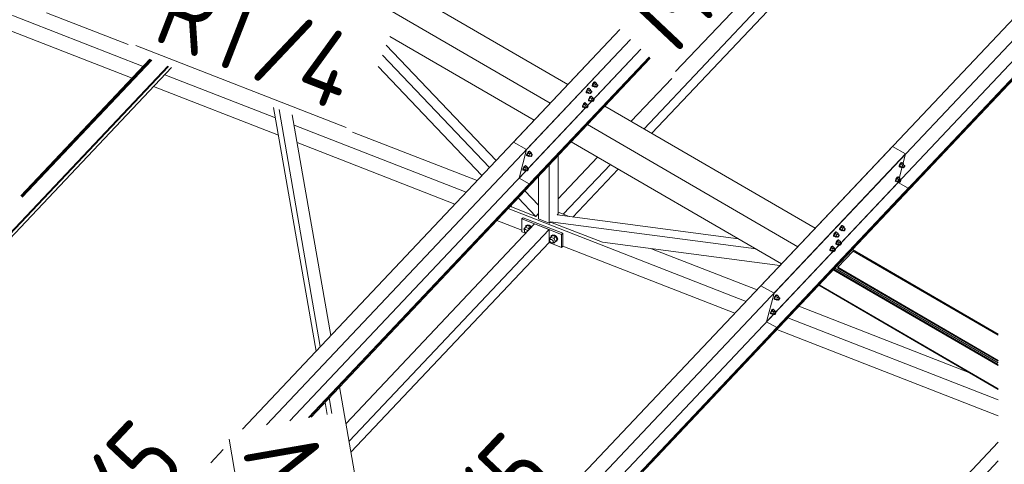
# Model space of a CAD drawing. Header units: millimetres. Extents: x -681 to 506, y -45 to 794.
# Tile 255 of 256: x 265 to 317, y 366 to 389. Entities that reach past the tile are written whole.
import ezdxf

# ---------------------------------------------------------------- set-up
doc = ezdxf.new("R2010")
doc.units = ezdxf.units.MM
doc.header["$LTSCALE"] = 0.6
doc.linetypes.add('XKITLINE00', pattern=[0])
for name, color, linetype, lineweight in [('Bolt', 7, 'Continuous', 0), ('Part', 2, 'Continuous', 0), ('PartMark', 3, 'Continuous', 0)]:
    doc.layers.add(name, color=color, linetype=linetype, lineweight=lineweight)
doc.styles.add('ISOCPEUR', font='ISOCPEUR.TTF')

msp = doc.modelspace()

# ---------------------------------------------------------------- linework, layer by layer
at = {"layer": 'Bolt', "color": 3, "linetype": 'XKITLINE00', "lineweight": 0}
for p, q in [((295.545, 385.689), (295.547, 385.724)), ((295.545, 385.689), (295.568, 385.675)), ((295.568, 385.78), (295.547, 385.724)), ((295.602, 385.84), (295.568, 385.78)), ((295.568, 385.675), (295.57, 385.711)), ((295.585, 385.669), (295.568, 385.675)), ((295.57, 385.711), (295.592, 385.766)), ((295.627, 385.822), (295.576, 385.717)), ((295.669, 385.663), (295.576, 385.717)), ((295.576, 385.717), (295.589, 385.679)), ((295.594, 385.676), (295.585, 385.669)), ((295.589, 385.679), (295.682, 385.625)), ((295.592, 385.766), (295.626, 385.826)), ((295.64, 385.888), (295.602, 385.84)), ((295.626, 385.826), (295.663, 385.875)), ((295.69, 385.889), (295.627, 385.822)), ((295.72, 385.769), (295.627, 385.822)), ((295.672, 385.913), (295.64, 385.888)), ((295.663, 385.875), (295.695, 385.899)), ((295.669, 385.663), (295.72, 385.769)), ((295.669, 385.663), (295.682, 385.625)), ((295.688, 385.906), (295.672, 385.913)), ((295.682, 385.625), (295.718, 385.663)), ((295.688, 385.906), (295.711, 385.893)), ((295.69, 385.889), (295.783, 385.836)), ((295.695, 385.899), (295.711, 385.893)), ((295.697, 385.676), (295.771, 385.633)), ((295.711, 385.893), (295.71, 385.878)), ((295.783, 385.836), (295.72, 385.769)), ((295.768, 385.785), (295.843, 385.741)), ((295.771, 385.633), (295.772, 385.65)), ((295.779, 385.63), (295.771, 385.633)), ((295.772, 385.65), (295.783, 385.678)), ((295.795, 385.642), (295.779, 385.63)), ((295.796, 385.797), (295.783, 385.836)), ((295.783, 385.678), (295.8, 385.708)), ((295.785, 385.775), (295.796, 385.797)), ((295.814, 385.666), (295.795, 385.642)), ((295.8, 385.708), (295.819, 385.732)), ((295.831, 385.696), (295.814, 385.666)), ((295.819, 385.732), (295.834, 385.745)), ((295.841, 385.724), (295.831, 385.696)), ((295.834, 385.745), (295.843, 385.741)), ((295.843, 385.741), (295.841, 385.724)), ((295.228, 385.353), (295.23, 385.389)), ((295.228, 385.353), (295.251, 385.34)), ((295.251, 385.444), (295.23, 385.389)), ((295.285, 385.504), (295.251, 385.444)), ((295.251, 385.34), (295.253, 385.375)), ((295.268, 385.333), (295.251, 385.34)), ((295.253, 385.375), (295.275, 385.43)), ((295.31, 385.487), (295.259, 385.381)), ((295.352, 385.327), (295.259, 385.381)), ((295.259, 385.381), (295.272, 385.343)), ((295.277, 385.34), (295.268, 385.333)), ((295.272, 385.343), (295.365, 385.289)), ((295.275, 385.43), (295.309, 385.49)), ((295.323, 385.553), (295.285, 385.504)), ((295.309, 385.49), (295.346, 385.539)), ((295.373, 385.554), (295.31, 385.487)), ((295.403, 385.433), (295.31, 385.487)), ((295.354, 385.577), (295.323, 385.553)), ((295.346, 385.539), (295.378, 385.564)), ((295.352, 385.327), (295.403, 385.433)), ((295.352, 385.327), (295.365, 385.289)), ((295.371, 385.571), (295.354, 385.577)), ((295.365, 385.289), (295.401, 385.327)), ((295.371, 385.571), (295.394, 385.557)), ((295.373, 385.554), (295.466, 385.5)), ((295.378, 385.564), (295.394, 385.557)), ((295.38, 385.34), (295.454, 385.297)), ((295.394, 385.557), (295.393, 385.542)), ((295.466, 385.5), (295.403, 385.433)), ((295.443, 385.133), (295.405, 385.084)), ((295.428, 385.071), (295.466, 385.119)), ((295.493, 385.134), (295.429, 385.067)), ((295.474, 385.157), (295.443, 385.133)), ((295.451, 385.449), (295.526, 385.406)), ((295.454, 385.297), (295.455, 385.315)), ((295.462, 385.294), (295.454, 385.297)), ((295.455, 385.315), (295.466, 385.342)), ((295.478, 385.306), (295.462, 385.294)), ((295.479, 385.461), (295.466, 385.5)), ((295.466, 385.342), (295.483, 385.372)), ((295.466, 385.119), (295.497, 385.144)), ((295.468, 385.439), (295.479, 385.461)), ((295.491, 385.151), (295.474, 385.157)), ((295.497, 385.33), (295.478, 385.306)), ((295.483, 385.372), (295.502, 385.397)), ((295.491, 385.151), (295.514, 385.137)), ((295.493, 385.134), (295.585, 385.08)), ((295.514, 385.36), (295.497, 385.33)), ((295.497, 385.144), (295.514, 385.137)), ((295.502, 385.397), (295.517, 385.409)), ((295.514, 385.137), (295.513, 385.122)), ((295.524, 385.388), (295.514, 385.36)), ((295.517, 385.409), (295.526, 385.406)), ((295.526, 385.406), (295.524, 385.388)), ((295.03, 384.598), (295.033, 384.633)), ((295.03, 384.598), (295.053, 384.584)), ((295.054, 384.688), (295.033, 384.633)), ((295.053, 384.584), (295.056, 384.62)), ((295.07, 384.578), (295.053, 384.584)), ((295.088, 384.748), (295.054, 384.688)), ((295.056, 384.62), (295.077, 384.675)), ((295.112, 384.731), (295.062, 384.626)), ((295.155, 384.572), (295.062, 384.626)), ((295.062, 384.626), (295.075, 384.588)), ((295.079, 384.585), (295.07, 384.578)), ((295.075, 384.588), (295.168, 384.534)), ((295.077, 384.675), (295.111, 384.735)), ((295.126, 384.797), (295.088, 384.748)), ((295.111, 384.735), (295.149, 384.783)), ((295.176, 384.798), (295.112, 384.731)), ((295.205, 384.677), (295.112, 384.731)), ((295.157, 384.821), (295.126, 384.797)), ((295.149, 384.783), (295.18, 384.808)), ((295.155, 384.572), (295.205, 384.677)), ((295.155, 384.572), (295.168, 384.534)), ((295.174, 384.815), (295.157, 384.821)), ((295.168, 384.534), (295.204, 384.572)), ((295.174, 384.815), (295.197, 384.802)), ((295.176, 384.798), (295.268, 384.744)), ((295.18, 384.808), (295.197, 384.802)), ((295.182, 384.584), (295.256, 384.541)), ((295.197, 384.802), (295.196, 384.786)), ((295.268, 384.744), (295.205, 384.677)), ((295.254, 384.693), (295.328, 384.65)), ((295.258, 384.559), (295.268, 384.587)), ((295.281, 384.706), (295.268, 384.744)), ((295.268, 384.587), (295.285, 384.617)), ((295.271, 384.684), (295.281, 384.706)), ((295.299, 384.575), (295.281, 384.55)), ((295.285, 384.617), (295.304, 384.641)), ((295.316, 384.605), (295.299, 384.575)), ((295.304, 384.641), (295.32, 384.653)), ((295.327, 384.632), (295.316, 384.605)), ((295.32, 384.653), (295.328, 384.65)), ((295.328, 384.65), (295.327, 384.632)), ((295.347, 384.933), (295.35, 384.969)), ((295.347, 384.933), (295.37, 384.92)), ((295.371, 385.024), (295.35, 384.969)), ((295.37, 384.92), (295.373, 384.955)), ((295.387, 384.913), (295.37, 384.92)), ((295.405, 385.084), (295.371, 385.024)), ((295.373, 384.955), (295.394, 385.011)), ((295.429, 385.067), (295.379, 384.962)), ((295.472, 384.908), (295.379, 384.962)), ((295.379, 384.962), (295.392, 384.923)), ((295.396, 384.921), (295.387, 384.913)), ((295.392, 384.923), (295.485, 384.869)), ((295.394, 385.011), (295.428, 385.071)), ((295.522, 385.013), (295.429, 385.067)), ((295.472, 384.908), (295.522, 385.013)), ((295.472, 384.908), (295.485, 384.869)), ((295.485, 384.869), (295.521, 384.908)), ((295.499, 384.92), (295.574, 384.877)), ((295.585, 385.08), (295.522, 385.013)), ((295.571, 385.029), (295.645, 384.986)), ((295.574, 384.877), (295.575, 384.895)), ((295.582, 384.874), (295.574, 384.877)), ((295.575, 384.895), (295.585, 384.922)), ((295.598, 384.886), (295.582, 384.874)), ((295.598, 385.042), (295.585, 385.08)), ((295.585, 384.922), (295.602, 384.952)), ((295.588, 385.019), (295.598, 385.042)), ((295.616, 384.911), (295.598, 384.886)), ((295.602, 384.952), (295.621, 384.977)), ((295.633, 384.941), (295.616, 384.911)), ((295.621, 384.977), (295.637, 384.989)), ((295.644, 384.968), (295.633, 384.941)), ((295.637, 384.989), (295.645, 384.986)), ((295.645, 384.986), (295.644, 384.968)), ((295.256, 384.541), (295.258, 384.559)), ((295.265, 384.538), (295.256, 384.541)), ((295.281, 384.55), (295.265, 384.538)), ((292.101, 382.041), (292.103, 382.076)), ((292.101, 382.041), (292.124, 382.027)), ((292.124, 382.131), (292.103, 382.076)), ((292.158, 382.191), (292.124, 382.131)), ((292.124, 382.027), (292.126, 382.063)), ((292.14, 382.021), (292.124, 382.027)), ((292.126, 382.063), (292.148, 382.118)), ((292.183, 382.174), (292.132, 382.069)), ((292.225, 382.015), (292.132, 382.069)), ((292.132, 382.069), (292.145, 382.031)), ((292.15, 382.028), (292.14, 382.021)), ((292.145, 382.031), (292.238, 381.977)), ((292.148, 382.118), (292.182, 382.178)), ((292.196, 382.24), (292.158, 382.191)), ((292.182, 382.178), (292.219, 382.227)), ((292.246, 382.241), (292.183, 382.174)), ((292.276, 382.12), (292.183, 382.174)), ((292.227, 382.265), (292.196, 382.24)), ((292.219, 382.227), (292.251, 382.251)), ((292.225, 382.015), (292.276, 382.12)), ((292.225, 382.015), (292.238, 381.977)), ((292.244, 382.258), (292.227, 382.265)), ((292.238, 381.977), (292.274, 382.015)), ((292.244, 382.258), (292.267, 382.245)), ((292.246, 382.241), (292.339, 382.187)), ((292.251, 382.251), (292.267, 382.245)), ((292.253, 382.028), (292.327, 381.984)), ((292.267, 382.245), (292.266, 382.229)), ((292.339, 382.187), (292.276, 382.12)), ((292.324, 382.136), (292.399, 382.093)), ((292.327, 381.984), (292.328, 382.002)), ((292.335, 381.981), (292.327, 381.984)), ((292.328, 382.002), (292.339, 382.03)), ((292.351, 381.994), (292.335, 381.981)), ((292.352, 382.149), (292.339, 382.187)), ((292.339, 382.03), (292.356, 382.06)), ((292.341, 382.127), (292.352, 382.149)), ((292.37, 382.018), (292.351, 381.994)), ((292.356, 382.06), (292.375, 382.084)), ((292.387, 382.048), (292.37, 382.018)), ((292.375, 382.084), (292.39, 382.096)), ((292.397, 382.075), (292.387, 382.048)), ((292.39, 382.096), (292.399, 382.093)), ((292.399, 382.093), (292.397, 382.075)), ((291.999, 381.485), (291.961, 381.436)), ((291.984, 381.422), (292.022, 381.471)), ((292.048, 381.486), (291.985, 381.419)), ((292.03, 381.509), (291.999, 381.485)), ((292.022, 381.471), (292.053, 381.496)), ((292.047, 381.503), (292.03, 381.509)), ((292.047, 381.503), (292.07, 381.489)), ((292.048, 381.486), (292.141, 381.432)), ((292.053, 381.496), (292.07, 381.489)), ((292.07, 381.489), (292.069, 381.474)), ((311.68, 381.45), (311.682, 381.486)), ((311.703, 381.541), (311.682, 381.486)), ((311.737, 381.601), (311.703, 381.541)), ((311.703, 381.437), (311.706, 381.472)), ((311.706, 381.472), (311.727, 381.527)), ((311.762, 381.584), (311.712, 381.478)), ((311.804, 381.424), (311.712, 381.478)), ((311.712, 381.478), (311.724, 381.44)), ((311.727, 381.527), (311.761, 381.587)), ((311.775, 381.649), (311.737, 381.601)), ((311.761, 381.587), (311.798, 381.636)), ((311.825, 381.651), (311.762, 381.584)), ((311.855, 381.53), (311.762, 381.584)), ((311.807, 381.674), (311.775, 381.649)), ((311.798, 381.636), (311.83, 381.66)), ((311.804, 381.424), (311.855, 381.53)), ((311.823, 381.668), (311.807, 381.674)), ((311.823, 381.668), (311.846, 381.654)), ((311.825, 381.651), (311.918, 381.597)), ((311.83, 381.66), (311.846, 381.654)), ((311.846, 381.654), (311.845, 381.639)), ((311.918, 381.597), (311.855, 381.53)), ((311.904, 381.546), (311.978, 381.503)), ((311.931, 381.558), (311.918, 381.597)), ((311.918, 381.439), (311.935, 381.469)), ((311.92, 381.536), (311.931, 381.558)), ((311.935, 381.469), (311.954, 381.494)), ((311.954, 381.494), (311.97, 381.506)), ((311.977, 381.485), (311.966, 381.457)), ((311.97, 381.506), (311.978, 381.503)), ((311.978, 381.503), (311.977, 381.485)), ((291.903, 381.285), (291.906, 381.321)), ((291.903, 381.285), (291.926, 381.272)), ((291.927, 381.376), (291.906, 381.321)), ((291.926, 381.272), (291.929, 381.307)), ((291.943, 381.265), (291.926, 381.272)), ((291.961, 381.436), (291.927, 381.376)), ((291.929, 381.307), (291.95, 381.362)), ((291.985, 381.419), (291.935, 381.313)), ((292.028, 381.259), (291.935, 381.313)), ((291.935, 381.313), (291.948, 381.275)), ((291.952, 381.272), (291.943, 381.265)), ((291.948, 381.275), (292.041, 381.221)), ((291.95, 381.362), (291.984, 381.422)), ((292.078, 381.365), (291.985, 381.419)), ((292.028, 381.259), (292.078, 381.365)), ((292.028, 381.259), (292.041, 381.221)), ((292.041, 381.221), (292.077, 381.259)), ((292.055, 381.272), (292.129, 381.229)), ((292.141, 381.432), (292.078, 381.365)), ((292.127, 381.381), (292.201, 381.338)), ((292.129, 381.229), (292.131, 381.247)), ((292.138, 381.226), (292.129, 381.229)), ((292.131, 381.247), (292.141, 381.274)), ((292.153, 381.238), (292.138, 381.226)), ((292.154, 381.393), (292.141, 381.432)), ((292.141, 381.274), (292.158, 381.304)), ((292.144, 381.371), (292.154, 381.393)), ((292.172, 381.262), (292.153, 381.238)), ((292.158, 381.304), (292.177, 381.329)), ((292.189, 381.292), (292.172, 381.262)), ((292.177, 381.329), (292.193, 381.341)), ((292.2, 381.32), (292.189, 381.292)), ((292.193, 381.341), (292.201, 381.338)), ((292.201, 381.338), (292.2, 381.32)), ((311.68, 381.45), (311.703, 381.437)), ((311.72, 381.43), (311.703, 381.437)), ((311.729, 381.437), (311.72, 381.43)), ((311.724, 381.44), (311.817, 381.386)), ((311.804, 381.424), (311.817, 381.386)), ((311.817, 381.386), (311.853, 381.424)), ((311.832, 381.437), (311.906, 381.394)), ((311.906, 381.394), (311.907, 381.412)), ((311.914, 381.391), (311.906, 381.394)), ((311.907, 381.412), (311.918, 381.439)), ((311.93, 381.403), (311.914, 381.391)), ((311.949, 381.427), (311.93, 381.403)), ((311.966, 381.457), (311.949, 381.427)), ((311.482, 380.694), (311.485, 380.73)), ((311.482, 380.694), (311.506, 380.681)), ((311.506, 380.785), (311.485, 380.73)), ((311.54, 380.845), (311.506, 380.785)), ((311.506, 380.681), (311.508, 380.716)), ((311.522, 380.675), (311.506, 380.681)), ((311.508, 380.716), (311.529, 380.772)), ((311.564, 380.828), (311.514, 380.723)), ((311.607, 380.669), (311.514, 380.723)), ((311.514, 380.723), (311.527, 380.685)), ((311.531, 380.682), (311.522, 380.675)), ((311.527, 380.685), (311.62, 380.631)), ((311.529, 380.772), (311.563, 380.832)), ((311.578, 380.894), (311.54, 380.845)), ((311.563, 380.832), (311.601, 380.88)), ((311.628, 380.895), (311.564, 380.828)), ((311.657, 380.774), (311.564, 380.828)), ((311.609, 380.918), (311.578, 380.894)), ((311.601, 380.88), (311.632, 380.905)), ((311.607, 380.669), (311.657, 380.774)), ((311.607, 380.669), (311.62, 380.631)), ((311.626, 380.912), (311.609, 380.918)), ((311.62, 380.631), (311.656, 380.669)), ((311.626, 380.912), (311.649, 380.899)), ((311.628, 380.895), (311.721, 380.841)), ((311.632, 380.905), (311.649, 380.899)), ((311.634, 380.681), (311.709, 380.638)), ((311.649, 380.899), (311.648, 380.883)), ((311.721, 380.841), (311.657, 380.774)), ((311.706, 380.79), (311.78, 380.747)), ((311.709, 380.638), (311.71, 380.656)), ((311.717, 380.635), (311.709, 380.638)), ((311.71, 380.656), (311.72, 380.684)), ((311.733, 380.647), (311.717, 380.635)), ((311.72, 380.684), (311.737, 380.714)), ((311.733, 380.803), (311.721, 380.841)), ((311.723, 380.781), (311.733, 380.803)), ((311.752, 380.672), (311.733, 380.647)), ((311.737, 380.714), (311.756, 380.738)), ((311.769, 380.702), (311.752, 380.672)), ((311.756, 380.738), (311.772, 380.75)), ((311.779, 380.729), (311.769, 380.702)), ((311.772, 380.75), (311.78, 380.747)), ((311.78, 380.747), (311.779, 380.729)), ((292.064, 378.336), (292.128, 378.368)), ((292.145, 378.386), (292.081, 378.354)), ((292.128, 378.368), (292.216, 378.355)), ((292.233, 378.373), (292.145, 378.386)), ((292.321, 378.318), (292.233, 378.373)), ((308.68, 378.362), (308.648, 378.337)), ((308.696, 378.355), (308.68, 378.362)), ((291.959, 378.164), (292.041, 378.26)), ((291.989, 378.106), (291.959, 378.164)), ((291.982, 378.088), (291.995, 378.126)), ((291.995, 378.041), (291.982, 378.088)), ((291.995, 378.126), (292.041, 378.174)), ((291.995, 378.126), (292.03, 378.143)), ((292.03, 377.996), (291.995, 378.041)), ((292.03, 378.143), (292.077, 378.136)), ((292.07, 377.971), (292.03, 377.996)), ((292.04, 378.266), (292.064, 378.336)), ((292.042, 378.26), (292.04, 378.266)), ((292.041, 378.26), (292.133, 378.357)), ((292.206, 378.195), (292.041, 378.26)), ((292.064, 378.336), (292.081, 378.354)), ((292.077, 378.136), (292.125, 378.106)), ((292.125, 378.106), (292.158, 378.064)), ((292.298, 378.293), (292.133, 378.357)), ((292.206, 378.195), (292.298, 378.293)), ((292.233, 378.143), (292.206, 378.195)), ((292.216, 378.355), (292.304, 378.3)), ((292.325, 378.241), (292.298, 378.293)), ((292.304, 378.3), (292.338, 378.255)), ((292.356, 378.273), (292.321, 378.318)), ((293.393, 377.817), (293.458, 377.849)), ((293.475, 377.868), (293.411, 377.835)), ((293.458, 377.849), (293.546, 377.836)), ((293.563, 377.855), (293.475, 377.868)), ((293.651, 377.799), (293.563, 377.855)), ((308.259, 377.892), (308.238, 377.837)), ((308.293, 377.952), (308.259, 377.892)), ((308.261, 377.824), (308.283, 377.879)), ((308.318, 377.935), (308.267, 377.83)), ((308.283, 377.879), (308.317, 377.939)), ((308.331, 378.001), (308.293, 377.952)), ((308.317, 377.939), (308.354, 377.988)), ((308.381, 378.002), (308.318, 377.935)), ((308.411, 377.881), (308.318, 377.935)), ((308.363, 378.026), (308.331, 378.001)), ((308.354, 377.988), (308.386, 378.012)), ((308.36, 377.776), (308.411, 377.881)), ((308.379, 378.019), (308.363, 378.026)), ((308.379, 378.019), (308.402, 378.006)), ((308.381, 378.002), (308.474, 377.948)), ((308.386, 378.012), (308.402, 378.006)), ((308.402, 378.006), (308.401, 377.991)), ((308.474, 377.948), (308.411, 377.881)), ((308.459, 377.898), (308.534, 377.854)), ((308.487, 377.91), (308.474, 377.948)), ((308.476, 377.888), (308.487, 377.91)), ((308.491, 377.821), (308.51, 377.845)), ((308.51, 377.845), (308.525, 377.858)), ((308.525, 377.858), (308.534, 377.854)), ((308.534, 377.854), (308.533, 377.837)), ((308.553, 378.138), (308.555, 378.173)), ((308.553, 378.138), (308.576, 378.124)), ((308.576, 378.228), (308.555, 378.173)), ((308.61, 378.288), (308.576, 378.228)), ((308.576, 378.124), (308.579, 378.16)), ((308.593, 378.118), (308.576, 378.124)), ((308.579, 378.16), (308.6, 378.215)), ((308.635, 378.271), (308.584, 378.166)), ((308.677, 378.112), (308.584, 378.166)), ((308.584, 378.166), (308.597, 378.128)), ((308.602, 378.125), (308.593, 378.118)), ((308.597, 378.128), (308.69, 378.074)), ((308.6, 378.215), (308.634, 378.275)), ((308.648, 378.337), (308.61, 378.288)), ((308.634, 378.275), (308.671, 378.324)), ((308.698, 378.338), (308.635, 378.271)), ((308.728, 378.217), (308.635, 378.271)), ((308.671, 378.324), (308.703, 378.348)), ((308.677, 378.112), (308.728, 378.217)), ((308.677, 378.112), (308.69, 378.074)), ((308.69, 378.074), (308.726, 378.112)), ((308.696, 378.355), (308.719, 378.342)), ((308.698, 378.338), (308.791, 378.284)), ((308.703, 378.348), (308.719, 378.342)), ((308.705, 378.125), (308.779, 378.081)), ((308.719, 378.342), (308.718, 378.326)), ((308.791, 378.284), (308.728, 378.217)), ((308.776, 378.233), (308.851, 378.19)), ((308.779, 378.081), (308.78, 378.099)), ((308.787, 378.078), (308.779, 378.081)), ((308.78, 378.099), (308.791, 378.127)), ((308.803, 378.09), (308.787, 378.078)), ((308.804, 378.246), (308.791, 378.284)), ((308.791, 378.127), (308.808, 378.157)), ((308.793, 378.224), (308.804, 378.246)), ((308.822, 378.115), (308.803, 378.09)), ((308.808, 378.157), (308.827, 378.181)), ((308.839, 378.145), (308.822, 378.115)), ((308.827, 378.181), (308.842, 378.193)), ((308.85, 378.172), (308.839, 378.145)), ((308.842, 378.193), (308.851, 378.19)), ((308.851, 378.19), (308.85, 378.172)), ((293.289, 377.645), (293.371, 377.741)), ((293.318, 377.588), (293.289, 377.645)), ((293.312, 377.569), (293.325, 377.607)), ((293.325, 377.522), (293.312, 377.569)), ((293.325, 377.607), (293.371, 377.656)), ((293.325, 377.607), (293.36, 377.625)), ((293.36, 377.477), (293.325, 377.522)), ((293.36, 377.625), (293.407, 377.617)), ((293.407, 377.447), (293.36, 377.477)), ((293.37, 377.747), (293.393, 377.817)), ((293.371, 377.741), (293.37, 377.747)), ((293.371, 377.741), (293.463, 377.839)), ((293.371, 377.741), (293.536, 377.677)), ((293.393, 377.817), (293.411, 377.835)), ((293.407, 377.617), (293.455, 377.587)), ((293.455, 377.44), (293.407, 377.447)), ((293.455, 377.587), (293.49, 377.543)), ((293.49, 377.458), (293.455, 377.44)), ((293.628, 377.774), (293.463, 377.839)), ((293.469, 377.447), (293.536, 377.421)), ((293.49, 377.543), (293.502, 377.495)), ((293.49, 377.458), (293.536, 377.506)), ((293.502, 377.495), (293.49, 377.458)), ((293.536, 377.677), (293.628, 377.774)), ((293.536, 377.677), (293.618, 377.517)), ((293.536, 377.421), (293.628, 377.519)), ((293.536, 377.421), (293.618, 377.517)), ((293.546, 377.836), (293.633, 377.781)), ((293.618, 377.517), (293.71, 377.615)), ((293.633, 377.508), (293.62, 377.51)), ((293.71, 377.615), (293.628, 377.774)), ((293.628, 377.519), (293.71, 377.615)), ((293.633, 377.781), (293.698, 377.698)), ((293.698, 377.541), (293.633, 377.508)), ((293.715, 377.717), (293.651, 377.799)), ((293.698, 377.698), (293.721, 377.61)), ((293.721, 377.61), (293.698, 377.541)), ((293.698, 377.541), (293.715, 377.559)), ((293.739, 377.629), (293.715, 377.717)), ((293.715, 377.559), (293.739, 377.629)), ((308.236, 377.802), (308.238, 377.837)), ((308.236, 377.802), (308.259, 377.788)), ((308.259, 377.788), (308.261, 377.824)), ((308.276, 377.782), (308.259, 377.788)), ((308.36, 377.776), (308.267, 377.83)), ((308.267, 377.83), (308.28, 377.792)), ((308.285, 377.789), (308.276, 377.782)), ((308.28, 377.792), (308.373, 377.738)), ((308.355, 377.382), (308.358, 377.418)), ((308.355, 377.382), (308.378, 377.369)), ((308.379, 377.473), (308.358, 377.418)), ((308.36, 377.776), (308.373, 377.738)), ((308.373, 377.738), (308.409, 377.776)), ((308.378, 377.369), (308.381, 377.404)), ((308.395, 377.362), (308.378, 377.369)), ((308.413, 377.533), (308.379, 377.473)), ((308.381, 377.404), (308.402, 377.459)), ((308.437, 377.516), (308.387, 377.41)), ((308.48, 377.356), (308.387, 377.41)), ((308.387, 377.41), (308.4, 377.372)), ((308.388, 377.789), (308.462, 377.746)), ((308.404, 377.369), (308.395, 377.362)), ((308.4, 377.372), (308.493, 377.318)), ((308.402, 377.459), (308.436, 377.519)), ((308.451, 377.581), (308.413, 377.533)), ((308.436, 377.519), (308.474, 377.568)), ((308.501, 377.583), (308.437, 377.516)), ((308.53, 377.462), (308.437, 377.516)), ((308.482, 377.606), (308.451, 377.581)), ((308.462, 377.746), (308.463, 377.763)), ((308.47, 377.742), (308.462, 377.746)), ((308.463, 377.763), (308.474, 377.791)), ((308.486, 377.755), (308.47, 377.742)), ((308.474, 377.791), (308.491, 377.821)), ((308.474, 377.568), (308.505, 377.592)), ((308.48, 377.356), (308.53, 377.462)), ((308.48, 377.356), (308.493, 377.318)), ((308.499, 377.6), (308.482, 377.606)), ((308.505, 377.779), (308.486, 377.755)), ((308.493, 377.318), (308.529, 377.356)), ((308.499, 377.6), (308.522, 377.586)), ((308.501, 377.583), (308.593, 377.529)), ((308.522, 377.809), (308.505, 377.779)), ((308.505, 377.592), (308.522, 377.586)), ((308.507, 377.369), (308.582, 377.326)), ((308.522, 377.586), (308.521, 377.571)), ((308.533, 377.837), (308.522, 377.809)), ((308.593, 377.529), (308.53, 377.462)), ((308.579, 377.478), (308.653, 377.435)), ((308.582, 377.326), (308.583, 377.344)), ((308.59, 377.323), (308.582, 377.326)), ((308.583, 377.344), (308.593, 377.371)), ((308.606, 377.335), (308.59, 377.323)), ((308.606, 377.49), (308.593, 377.529)), ((308.593, 377.371), (308.61, 377.401)), ((308.596, 377.468), (308.606, 377.49)), ((308.624, 377.359), (308.606, 377.335)), ((308.61, 377.401), (308.629, 377.426)), ((308.641, 377.389), (308.624, 377.359)), ((308.629, 377.426), (308.645, 377.438)), ((308.652, 377.417), (308.641, 377.389)), ((308.645, 377.438), (308.653, 377.435)), ((308.653, 377.435), (308.652, 377.417)), ((308.038, 377.046), (308.041, 377.082)), ((308.038, 377.046), (308.061, 377.033)), ((308.062, 377.137), (308.041, 377.082)), ((308.061, 377.033), (308.064, 377.068)), ((308.078, 377.026), (308.061, 377.033)), ((308.096, 377.197), (308.062, 377.137)), ((308.064, 377.068), (308.085, 377.123)), ((308.12, 377.18), (308.07, 377.075)), ((308.163, 377.021), (308.07, 377.075)), ((308.07, 377.075), (308.083, 377.036)), ((308.087, 377.034), (308.078, 377.026)), ((308.083, 377.036), (308.176, 376.982)), ((308.085, 377.123), (308.119, 377.183)), ((308.134, 377.246), (308.096, 377.197)), ((308.119, 377.183), (308.157, 377.232)), ((308.184, 377.247), (308.12, 377.18)), ((308.213, 377.126), (308.12, 377.18)), ((308.165, 377.27), (308.134, 377.246)), ((308.157, 377.232), (308.188, 377.257)), ((308.163, 377.021), (308.213, 377.126)), ((308.163, 377.021), (308.176, 376.982)), ((308.182, 377.264), (308.165, 377.27)), ((308.176, 376.982), (308.212, 377.021)), ((308.182, 377.264), (308.205, 377.25)), ((308.184, 377.247), (308.276, 377.193)), ((308.188, 377.257), (308.205, 377.25)), ((308.19, 377.033), (308.265, 376.99)), ((308.205, 377.25), (308.204, 377.235)), ((308.276, 377.193), (308.213, 377.126)), ((308.262, 377.142), (308.336, 377.099)), ((308.265, 376.99), (308.266, 377.008)), ((308.273, 376.987), (308.265, 376.99)), ((308.266, 377.008), (308.276, 377.035)), ((308.289, 376.999), (308.273, 376.987)), ((308.289, 377.155), (308.276, 377.193)), ((308.276, 377.035), (308.293, 377.065)), ((308.279, 377.132), (308.289, 377.155)), ((308.307, 377.023), (308.289, 376.999)), ((308.293, 377.065), (308.312, 377.09)), ((308.324, 377.053), (308.307, 377.023)), ((308.312, 377.09), (308.328, 377.102)), ((308.335, 377.081), (308.324, 377.053)), ((308.328, 377.102), (308.336, 377.099)), ((308.336, 377.099), (308.335, 377.081)), ((305.109, 374.489), (305.111, 374.525)), ((305.109, 374.489), (305.132, 374.476)), ((305.132, 374.58), (305.111, 374.525)), ((305.166, 374.64), (305.132, 374.58)), ((305.132, 374.476), (305.134, 374.511)), ((305.149, 374.469), (305.132, 374.476)), ((305.134, 374.511), (305.156, 374.567)), ((305.191, 374.623), (305.14, 374.518)), ((305.233, 374.464), (305.14, 374.518)), ((305.14, 374.518), (305.153, 374.479)), ((305.158, 374.477), (305.149, 374.469)), ((305.153, 374.479), (305.246, 374.425)), ((305.156, 374.567), (305.19, 374.627)), ((305.204, 374.689), (305.166, 374.64)), ((305.19, 374.627), (305.227, 374.675)), ((305.254, 374.69), (305.191, 374.623)), ((305.284, 374.569), (305.191, 374.623)), ((305.235, 374.713), (305.204, 374.689)), ((305.227, 374.675), (305.259, 374.7)), ((305.233, 374.464), (305.284, 374.569)), ((305.233, 374.464), (305.246, 374.425)), ((305.252, 374.707), (305.235, 374.713)), ((305.246, 374.425), (305.282, 374.464)), ((305.252, 374.707), (305.275, 374.693)), ((305.254, 374.69), (305.347, 374.636)), ((305.259, 374.7), (305.275, 374.693)), ((305.261, 374.476), (305.335, 374.433)), ((305.275, 374.693), (305.274, 374.678)), ((305.347, 374.636), (305.284, 374.569)), ((305.332, 374.585), (305.407, 374.542)), ((305.335, 374.433), (305.336, 374.451)), ((305.343, 374.43), (305.335, 374.433)), ((305.336, 374.451), (305.347, 374.478)), ((305.359, 374.442), (305.343, 374.43)), ((305.36, 374.598), (305.347, 374.636)), ((305.347, 374.478), (305.364, 374.508)), ((305.349, 374.575), (305.36, 374.598)), ((305.378, 374.467), (305.359, 374.442)), ((305.364, 374.508), (305.383, 374.533)), ((305.395, 374.497), (305.378, 374.467)), ((305.383, 374.533), (305.398, 374.545)), ((305.405, 374.524), (305.395, 374.497)), ((305.398, 374.545), (305.407, 374.542)), ((305.407, 374.542), (305.405, 374.524)), ((304.911, 373.734), (304.914, 373.769)), ((304.911, 373.734), (304.934, 373.72)), ((304.935, 373.824), (304.914, 373.769)), ((304.934, 373.72), (304.937, 373.756)), ((304.951, 373.714), (304.934, 373.72)), ((304.969, 373.884), (304.935, 373.824)), ((304.937, 373.756), (304.958, 373.811)), ((304.993, 373.867), (304.943, 373.762)), ((305.036, 373.708), (304.943, 373.762)), ((304.943, 373.762), (304.956, 373.724)), ((304.96, 373.721), (304.951, 373.714)), ((304.956, 373.724), (305.049, 373.67)), ((304.958, 373.811), (304.992, 373.871)), ((305.007, 373.933), (304.969, 373.884)), ((304.992, 373.871), (305.03, 373.92)), ((305.057, 373.934), (304.993, 373.867)), ((305.086, 373.813), (304.993, 373.867)), ((305.038, 373.958), (305.007, 373.933)), ((305.03, 373.92), (305.061, 373.944)), ((305.036, 373.708), (305.086, 373.813)), ((305.036, 373.708), (305.049, 373.67)), ((305.055, 373.951), (305.038, 373.958)), ((305.049, 373.67), (305.085, 373.708)), ((305.055, 373.951), (305.078, 373.938)), ((305.057, 373.934), (305.149, 373.88)), ((305.061, 373.944), (305.078, 373.938)), ((305.063, 373.721), (305.137, 373.678)), ((305.078, 373.938), (305.077, 373.923)), ((305.149, 373.88), (305.086, 373.813)), ((305.135, 373.83), (305.209, 373.786)), ((305.139, 373.695), (305.149, 373.723)), ((305.162, 373.842), (305.149, 373.88)), ((305.149, 373.723), (305.166, 373.753)), ((305.152, 373.82), (305.162, 373.842)), ((305.18, 373.711), (305.162, 373.687)), ((305.166, 373.753), (305.185, 373.777)), ((305.197, 373.741), (305.18, 373.711)), ((305.185, 373.777), (305.201, 373.79)), ((305.208, 373.769), (305.197, 373.741)), ((305.201, 373.79), (305.209, 373.786)), ((305.209, 373.786), (305.208, 373.769)), ((305.137, 373.678), (305.139, 373.695)), ((305.146, 373.674), (305.137, 373.678)), ((305.162, 373.687), (305.146, 373.674))]:
    msp.add_line(p, q, dxfattribs=at)
at = {"layer": 'Part', "color": 2, "linetype": 'XKITLINE00', "lineweight": 0}
for p, q in [((305.106, 374.793), (344.302, 416.312)), ((343.911, 414.817), (304.715, 373.297)), ((344.513, 414.58), (305.317, 373.061)), ((344.532, 414.57), (305.336, 373.05)), ((308.303, 376.112), (340.582, 410.304)), ((232.779, 402), (271.949, 386.722)), ((298.277, 383.444), (311.812, 397.782)), ((298.692, 383.203), (312.542, 397.874)), ((320.735, 392.475), (304.419, 375.192)), ((283.7, 391.906), (294.269, 385.771)), ((282.778, 390.929), (293.347, 384.794)), ((266.865, 389.54), (271.154, 387.867)), ((265.028, 388.57), (271.362, 386.1)), ((297.003, 388.667), (277.16, 367.647)), ((284.908, 388.3), (292.498, 383.895)), ((297.003, 388.667), (291.411, 382.743)), ((278.433, 367.869), (297.565, 388.135)), ((290.493, 381.772), (284.726, 387.835)), ((292.098, 382.344), (297.565, 388.135)), ((298.105, 387.626), (279.655, 368.082)), ((298.542, 387.214), (280.642, 368.254)), ((298.557, 387.2), (280.677, 368.26)), ((290.148, 381.405), (284.525, 387.317)), ((298.105, 387.626), (291.707, 380.848)), ((298.542, 387.214), (292.309, 380.612)), ((298.557, 387.2), (292.327, 380.601)), ((295.295, 383.663), (298.598, 387.161)), ((295.295, 383.663), (298.598, 387.161)), ((273.235, 386.734), (247.457, 359.427)), ((247.496, 359.412), (273.274, 386.718)), ((247.595, 359.29), (273.431, 386.657)), ((272.303, 387.097), (265.517, 379.909)), ((265.545, 379.883), (272.342, 387.082)), ((265.592, 379.838), (272.406, 387.057)), ((289.747, 380.981), (284.29, 386.717)), ((273.076, 386.282), (278.9, 384.011)), ((272.489, 385.66), (279.059, 383.098)), ((297.605, 383.834), (299.734, 386.089)), ((296.217, 384.64), (307.277, 378.22)), ((281.034, 371.751), (278.804, 384.562)), ((281.256, 371.987), (279.086, 384.452)), ((281.802, 372.565), (279.78, 384.181)), ((279.876, 383.63), (288.918, 380.103)), ((280.769, 368.276), (295.295, 383.663)), ((292.298, 380.488), (295.295, 383.663)), ((295.295, 383.663), (306.355, 377.243)), ((282.945, 383.268), (289.495, 380.714)), ((280.035, 382.717), (288.331, 379.481)), ((291.411, 382.743), (292.098, 382.344)), ((294.446, 382.763), (305.506, 376.343)), ((311.336, 382.519), (295.02, 365.236)), ((311.336, 382.519), (312.023, 382.12)), ((272.827, 340.6), (312.023, 382.12)), ((292.098, 382.344), (291.707, 380.848)), ((293.756, 378.968), (293.756, 382.033)), ((312.023, 382.12), (311.632, 380.624)), ((293.295, 378.479), (293.295, 381.544)), ((293.756, 379.757), (295.834, 381.958)), ((294.029, 378.945), (296.506, 381.568)), ((294.535, 378.799), (296.921, 381.327)), ((311.632, 380.624), (272.436, 339.104)), ((291.707, 380.848), (292.24, 380.539)), ((292.327, 380.601), (292.298, 380.488)), ((292.309, 380.612), (292.327, 380.601)), ((292.725, 378.702), (292.725, 380.941)), ((312.165, 380.315), (311.632, 380.624)), ((312.234, 380.388), (273.038, 338.868)), ((312.252, 380.377), (273.056, 338.857)), ((292.725, 379.425), (292.007, 380.18)), ((308.303, 376.112), (312.223, 380.263)), ((312.223, 380.263), (312.252, 380.377)), ((312.252, 380.377), (312.234, 380.388)), ((292.589, 378.838), (291.662, 379.814)), ((292.683, 379.47), (292.725, 379.453)), ((291.123, 379.243), (303.636, 374.362)), ((291.31, 379.337), (291.261, 379.389)), ((291.31, 379.337), (292.589, 378.838)), ((292.589, 378.838), (292.725, 378.982)), ((293.699, 378.909), (303.246, 377.655)), ((293.701, 378.909), (293.756, 378.968)), ((293.756, 379.051), (294.335, 378.826)), ((282.607, 367.946), (292.518, 378.445)), ((290.536, 378.621), (291.853, 378.107)), ((291.911, 378.766), (291.853, 378.705)), ((291.853, 378.705), (293.943, 377.889)), ((291.853, 378.024), (291.853, 378.705)), ((294, 377.95), (291.911, 378.766)), ((292.518, 378.445), (293.278, 378.149)), ((292.725, 378.702), (293.295, 378.479)), ((293.295, 378.479), (293.353, 378.54)), ((293.353, 378.543), (304.163, 377.123)), ((293.353, 378.54), (296.083, 377.475)), ((282.768, 367.016), (293.278, 378.149)), ((291.853, 378.024), (292.048, 377.947)), ((293.278, 377.468), (293.278, 378.149)), ((294, 377.95), (293.943, 377.889)), ((293.943, 377.889), (293.943, 377.208)), ((294, 377.27), (294, 377.95)), ((282.869, 366.441), (293.278, 377.468)), ((293.278, 377.468), (293.943, 377.208)), ((296.083, 377.475), (305.417, 376.249)), ((293.943, 377.208), (294, 377.27)), ((294, 377.27), (303.048, 373.74)), ((298.667, 377.136), (304.212, 374.973)), ((309.271, 377.012), (308.464, 376.157)), ((309.226, 377.089), (316.891, 372.639)), ((316.891, 372.588), (309.271, 377.012)), ((276.024, 341.919), (308.303, 376.111)), ((305.306, 372.936), (308.303, 376.111)), ((308.221, 376.025), (316.891, 370.992)), ((308.25, 376.055), (316.891, 371.039)), ((308.303, 376.112), (316.891, 371.126)), ((308.464, 376.157), (308.454, 376.119)), ((308.454, 376.119), (316.891, 371.221)), ((308.464, 376.157), (316.891, 371.265)), ((304.419, 375.192), (305.106, 374.793)), ((305.106, 374.793), (304.715, 373.297)), ((307.454, 375.212), (316.891, 369.734)), ((307.479, 375.238), (316.891, 369.774)), ((306.417, 374.113), (315.35, 370.629)), ((304.715, 373.297), (305.248, 372.987)), ((305.84, 373.503), (316.891, 369.192)), ((305.253, 372.88), (316.891, 368.341)), ((305.336, 373.05), (305.306, 372.936)), ((305.317, 373.061), (305.336, 373.05)), ((284.938, 354.556), (282.272, 369.868)), ((281.613, 368.423), (281.503, 369.053)), ((281.869, 368.467), (281.726, 369.289)), ((276.149, 366.577), (275.495, 365.884)), ((316.891, 366.954), (307.998, 357.534)), ((308.482, 357.077), (316.891, 365.985))]:
    msp.add_line(p, q, dxfattribs=at)
at = {"layer": 'PartMark', "color": 1, "linetype": 'XKITLINE00', "lineweight": 0}
for p, q in [((299.936, 386.448), (306.187, 393.07)), ((271.563, 387.815), (282.609, 383.507)), ((276.46, 367.12), (278.022, 358.148))]:
    msp.add_line(p, q, dxfattribs=at)

# ---------------------------------------------------------------- texts
at = {"layer": 'PartMark', "color": 1, "style": 'ISOCPEUR', "width": 0.85}
for s, rotation, p in [('M/2', 46.6502, (299.911, 387.296)), ('RT/4', -21.3083, (272.34, 388.156)), ('S/5', 46.6502, (269.108, 360.138)), ('S/5', 46.6502, (288.633, 359.49)), ('M/5', -80.1224, (277.154, 366.631))]:
    msp.add_text(s, height=4, rotation=rotation, dxfattribs=at).set_placement(p)

doc.saveas('drawing.dxf')
